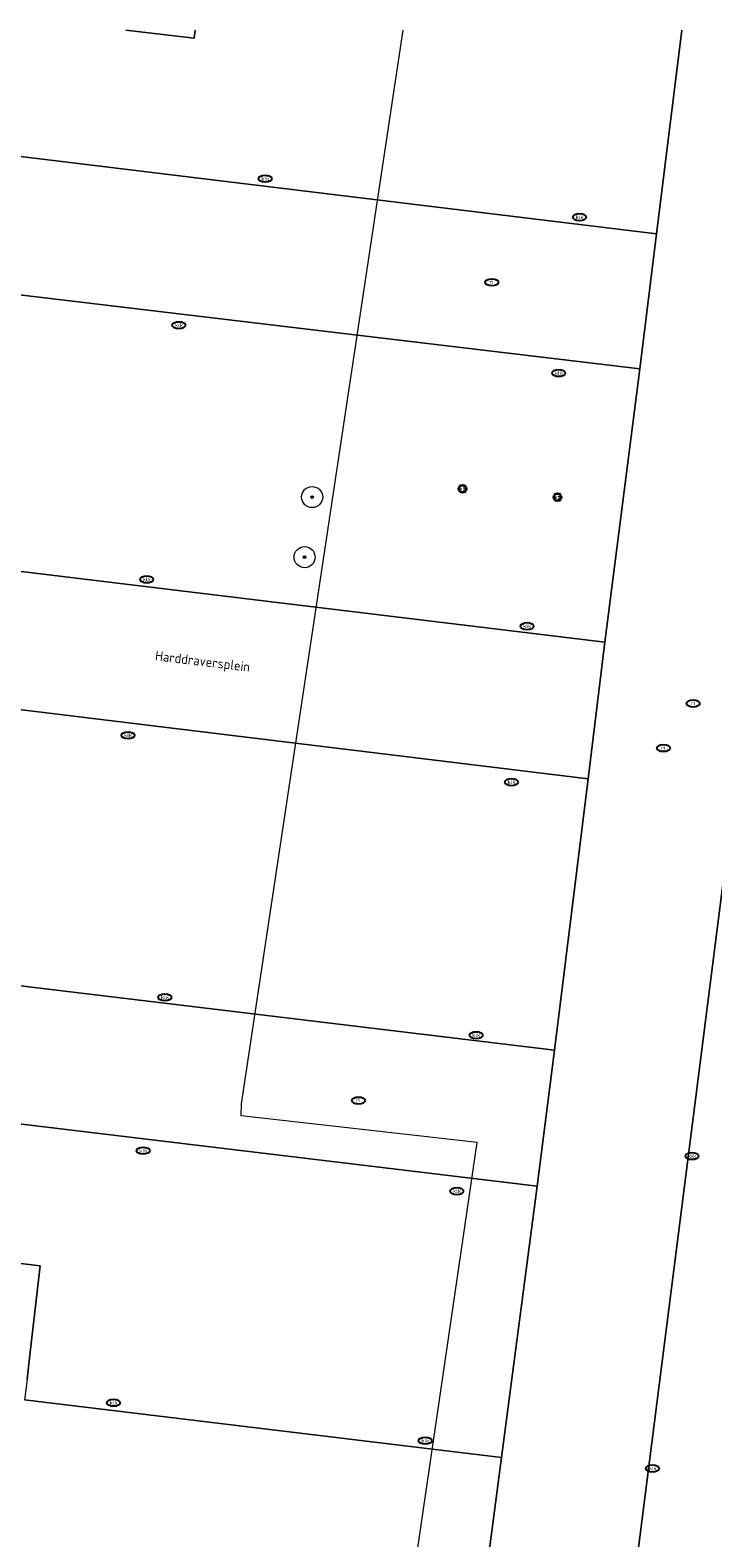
# Model space of a CAD drawing. Header units: metres. Extents: x 253395 to 254027, y 592765 to 593194.
# Tile 90 of 173: x 253431 to 253457, y 593137 to 593194. Entities that reach past the tile are written whole.
import ezdxf
from ezdxf.enums import TextEntityAlignment as Align
from ezdxf.lldxf.tags import DXFTag

# ---------------------------------------------------------------- set-up
doc = ezdxf.new("R2010")
doc.units = ezdxf.units.M
for name, color, linetype, lineweight in [('B-WE-GR-BOOM-S', 254, 'Continuous', 25), ('B-WE-IE-MEUBILAIR-S', 254, 'Continuous', 25), ('B-WE-KG-GRENS_PERCEEL-G', 254, 'KG-PERCEEL-SO', 18), ('B-WE-OG-TOPOGRAFIE-T18', 254, 'Continuous', 18), ('B-WE-VH-OPENVERHARDING-GV', 254, 'Continuous', 18)]:
    doc.layers.add(name, color=color, linetype=linetype, lineweight=lineweight)
doc.styles.add('NLCS-ISO', font='txt')
doc.styles.add('NLCS-ISO-M200-T18', font='txt', dxfattribs={"height": 0.36})
doc.styles.get("Standard").update_dxf_attribs({"font": 'simplex.shx'})
tags = doc.linetypes.add('KG-PERCEEL-SO', pattern='A,5.5,-2,["P",Standard,S=1.8,R=0,X=-0.5,Y=-0.9],-2,5.5,-2,[5,NLCS.SHX,S=0.75,R=0,X=0,Y=0],-2', length=19).pattern_tags.tags
tags[6] = DXFTag(74, 10)

# ---------------------------------------------------------------- blocks, each defined once
blk = doc.blocks.new('SIE-MEUBILAIR_BORD_VERKEER-SO')
blk.add_lwpolyline([(-0.5625, -0.5625), (0.5625, -0.5625), (0.5625, 0.5625), (-0.5625, 0.5625)], close=True)
at = {"style": 'NLCS-ISO'}
blk.add_text('vb', height=0.75, dxfattribs=at).set_placement((0, 0), align=Align.MIDDLE_CENTER)
blk = doc.blocks.new('SIE-MEUBILAIR_PAAL_VERKEERSBORD-SO')
blk.add_circle((0, 0), 0.75)
at = {"style": 'NLCS-ISO'}
blk.add_text('vb', height=0.75, dxfattribs=at).set_placement((0, 0.07), align=Align.MIDDLE_CENTER)
blk = doc.blocks.new('SIE-MEUBILAIR_PUT_RIOOLPUT-SO')
blk.add_ellipse((0, 0), major_axis=(1.25, 0), ratio=0.54)
at = {"style": 'NLCS-ISO'}
blk.add_text('ri', height=0.75, dxfattribs=at).set_placement((-0.04, 0.07), align=Align.MIDDLE_CENTER)
blk = doc.blocks.new('SIE-MEUBILAIR_PUT_KOLK-SO')
blk.add_ellipse((0, 0), major_axis=(1.25, 0), ratio=0.54)
at = {"style": 'NLCS-ISO'}
blk.add_text('klk', height=0.75, dxfattribs=at).set_placement((0.03, 0), align=Align.MIDDLE_CENTER)
blk = doc.blocks.new('SGR-BOOM_GBKN-SO')
at = {"linetype": 'ByBlock', "lineweight": 18}
h = blk.add_hatch(color=0, dxfattribs=at)
h.dxf.hatch_style = 1
edge = h.paths.add_edge_path()
edge.add_arc((0, 0), 0.25, 0, 360)
at = {"color": 0, "linetype": 'ByBlock', "lineweight": 18}
for radius in [2, 0.25]:
    blk.add_circle((0, 0), radius, dxfattribs=at)
at = {"color": 0, "linetype": 'ByBlock', "lineweight": 18, "style": 'NLCS-ISO'}
blk.add_attdef('SOORT', (2.5, 0), '', height=1.5, dxfattribs=at)

msp = doc.modelspace()

# ---------------------------------------------------------------- linework, layer by layer
at = {"layer": 'B-WE-KG-GRENS_PERCEEL-G'}
msp.add_lwpolyline([(253444.48, 593126.911), (253448.108, 593151.697), (253439.158, 593152.698), (253439.174, 593153.16), (253445.309, 593193.865)], dxfattribs=at)
at = {"layer": 'B-WE-VH-OPENVERHARDING-GV'}
for points in [[(253427.084, 593193.865), (253426.96, 593192.914), (253426.526, 593189.597), (253454.911, 593186.146), (253455.881, 593193.865)], [(253437.417, 593193.865), (253437.379, 593193.562), (253434.795, 593193.865)], [(253434.795, 593193.865), (253437.379, 593193.562), (253437.417, 593193.865)], [(253455.881, 593193.865), (253454.911, 593186.146), (253454.284, 593181.025), (253452.956, 593170.656), (253452.326, 593165.477), (253451.05, 593155.189), (253450.388, 593150.037), (253449.035, 593139.751), (253447.54, 593128.384), (253448.432, 593128.199), (253456.211, 593126.364), (253454.832, 593120.766), (253457.623, 593120.246), (253458.388, 593123.66), (253458.903, 593128.172), (253453.368, 593129.5), (253454.288, 593136.733), (253461.551, 593193.865)], [(253461.551, 593193.865), (253454.288, 593136.733), (253453.368, 593129.5), (253458.903, 593128.172), (253459.987, 593136.733), (253467.22, 593193.865)], [(253423.324, 593184.717), (253454.284, 593181.025), (253454.911, 593186.146), (253426.526, 593189.597)], [(253418.798, 593169.559), (253452.326, 593165.477), (253452.956, 593170.656), (253419.43, 593174.724)], [(253422.009, 593153.445), (253450.388, 593150.037), (253451.05, 593155.189), (253420.085, 593158.922)], [(253431.042, 593142.723), (253431.161, 593143.739), (253431.546, 593147.02), (253424.251, 593147.892)], [(253447.54, 593128.384), (253449.035, 593139.751), (253430.95, 593141.938)]]:
    msp.add_lwpolyline(points, dxfattribs=at)
for points in [[(253454.284, 593181.025), (253423.324, 593184.717), (253422.716, 593180.034), (253420.129, 593180.337), (253419.43, 593174.724), (253452.956, 593170.656)], [(253452.326, 593165.477), (253418.798, 593169.559), (253418.172, 593164.312), (253420.722, 593164.008), (253420.085, 593158.922), (253451.05, 593155.189)], [(253450.388, 593150.037), (253422.009, 593153.445), (253421.378, 593148.236), (253422.495, 593148.102), (253424.251, 593147.892), (253431.546, 593147.02), (253431.161, 593143.739), (253431.042, 593142.723), (253430.95, 593141.938), (253449.035, 593139.751)]]:
    msp.add_lwpolyline(points, close=True, dxfattribs=at)

# ---------------------------------------------------------------- block references
at = {"layer": 'B-WE-GR-BOOM-S', "xscale": 0.2, "yscale": 0.2, "zscale": 0.2}
for p in [(253441.854, 593176.163), (253441.569, 593173.883)]:
    msp.add_blockref('SGR-BOOM_GBKN-SO', p, dxfattribs=at)
at = {"layer": 'B-WE-IE-MEUBILAIR-S', "xscale": 0.2, "yscale": 0.2, "zscale": 0.2}
for name, p in [('SIE-MEUBILAIR_PUT_KOLK-SO', (253440.074, 593188.234)), ('SIE-MEUBILAIR_PUT_KOLK-SO', (253451.996, 593186.775)), ('SIE-MEUBILAIR_PUT_RIOOLPUT-SO', (253448.668, 593184.305)), ('SIE-MEUBILAIR_PUT_KOLK-SO', (253436.802, 593182.677)), ('SIE-MEUBILAIR_PUT_KOLK-SO', (253451.207, 593180.864)), ('SIE-MEUBILAIR_PAAL_VERKEERSBORD-SO', (253447.558, 593176.474)), ('SIE-MEUBILAIR_BORD_VERKEER-SO', (253447.558, 593176.474)), ('SIE-MEUBILAIR_PAAL_VERKEERSBORD-SO', (253451.16, 593176.155)), ('SIE-MEUBILAIR_BORD_VERKEER-SO', (253451.16, 593176.155)), ('SIE-MEUBILAIR_PUT_KOLK-SO', (253435.581, 593173.04)), ('SIE-MEUBILAIR_PUT_KOLK-SO', (253450.005, 593171.267)), ('SIE-MEUBILAIR_PUT_RIOOLPUT-SO', (253456.306, 593168.338)), ('SIE-MEUBILAIR_PUT_KOLK-SO', (253434.871, 593167.129)), ('SIE-MEUBILAIR_PUT_RIOOLPUT-SO', (253455.181, 593166.646)), ('SIE-MEUBILAIR_PUT_KOLK-SO', (253449.414, 593165.355)), ('SIE-MEUBILAIR_PUT_KOLK-SO', (253436.27, 593157.197)), ('SIE-MEUBILAIR_PUT_KOLK-SO', (253448.074, 593155.759)), ('SIE-MEUBILAIR_PUT_RIOOLPUT-SO', (253443.613, 593153.281)), ('SIE-MEUBILAIR_PUT_KOLK-SO', (253435.443, 593151.384)), ('SIE-MEUBILAIR_PUT_KOLK-SO', (253456.262, 593151.177)), ('SIE-MEUBILAIR_PUT_KOLK-SO', (253447.345, 593149.847)), ('SIE-MEUBILAIR_PUT_KOLK-SO', (253434.32, 593141.827)), ('SIE-MEUBILAIR_PUT_KOLK-SO', (253446.143, 593140.388)), ('SIE-MEUBILAIR_PUT_KOLK-SO', (253454.764, 593139.334))]:
    msp.add_blockref(name, p, dxfattribs=at)

# ---------------------------------------------------------------- texts
at = {"layer": 'B-WE-OG-TOPOGRAFIE-T18', "style": 'NLCS-ISO-M200-T18'}
msp.add_text('Harddraversplein', height=0.36, rotation=353.1, dxfattribs=at).set_placement((253437.695, 593169.883), align=Align.MIDDLE)

doc.saveas('drawing.dxf')
